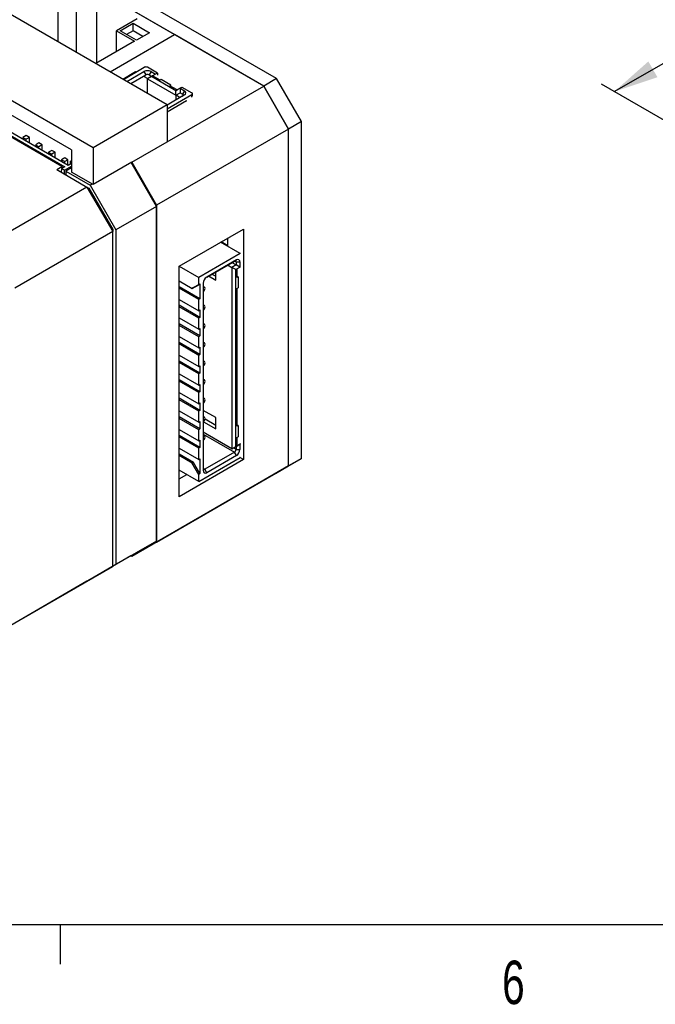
# Model space of a CAD drawing. Extents: x 11 to 421, y 5 to 275.
# Tile 5 of 17: x 114 to 149, y 6 to 60. Entities that reach past the tile are written whole.
import ezdxf
from ezdxf.enums import TextEntityAlignment as Align

# ---------------------------------------------------------------- set-up
doc = ezdxf.new("R2010")
doc.units = 0
doc.layers.get('0').update_dxf_attribs({"linetype": 'CONTINUOUS'})
doc.dimstyles.new('SLDDIMSTYLE4', dxfattribs={"dimtxt": 2.38125, "dimasz": 3, "dimexe": 0, "dimexo": 0.0625, "dimgap": 0.595313, "dimtad": 0, "dimlfac": 2, "dimrnd": 1e-09, "dimzin": 4, "dimsah": 1, "dimcen": 0.09, "dimazin": 3, "dimtfac": 1, "dimtofl": 0, "dimtmove": 0, "dimatfit": 3})

# ---------------------------------------------------------------- blocks, each defined once
blk = doc.blocks.new('_D_9')
at = {"color": 7, "linetype": 'CONTINUOUS'}
for p, q in [((108.472, 67.596), (99.611, 61.257)), ((114.956, 63.853), (107.765, 68.004)), ((97.817, 59.973), (98.21, 60.254)), ((98.21, 60.254), (100.412, 57.177)), ((100.412, 57.177), (100.019, 56.896)), ((88.967, 53.642), (88.574, 53.361)), ((88.574, 53.361), (90.776, 50.284)), ((73.894, 42.858), (87.173, 52.358)), ((90.776, 50.284), (91.169, 50.564)), ((80.962, 38.778), (73.187, 43.266))]:
    blk.add_line(p, q, dxfattribs=at)
for points in [[(108.472, 67.596), (106.075, 66.496), (106.657, 65.682)], [(73.894, 42.858), (76.292, 43.958), (75.71, 44.772)]]:
    blk.add_solid(points, dxfattribs=at)
at = {"color": 7, "linetype": 'CONTINUOUS', "width": 0.7}
for s, p in [('98.50', (89.893, 54.897, 43.748)), ('3.8778', (91.66, 50.916, 43.748))]:
    blk.add_text(s, height=2.3813, rotation=35.5812, dxfattribs=at).set_placement(p, align=Align.BOTTOM_LEFT)
blk = doc.blocks.new('_D_10')
at = {"color": 7, "linetype": 'CONTINUOUS'}
for p, q in [((183.883, 70.062), (176.848, 74.123)), ((177.555, 73.715), (168.693, 68.598)), ((166.782, 67.496), (167.201, 67.737)), ((167.201, 67.737), (169.092, 64.46)), ((169.092, 64.46), (168.674, 64.219)), ((157.358, 62.055), (156.94, 61.814)), ((156.94, 61.814), (158.831, 58.537)), ((146.336, 55.692), (155.448, 60.952)), ((158.831, 58.537), (159.25, 58.778)), ((150.419, 53.336), (145.629, 56.101))]:
    blk.add_line(p, q, dxfattribs=at)
for points in [[(177.555, 73.715), (175.184, 72.923), (175.684, 72.057)], [(146.336, 55.692), (148.708, 56.484), (148.208, 57.35)]]:
    blk.add_solid(points, dxfattribs=at)
at = {"color": 7, "linetype": 'CONTINUOUS', "width": 0.7}
for s, p in [('88.30', (158.401, 63.215, -6.064)), ('3.4764', (159.772, 59.08, -6.064))]:
    blk.add_text(s, height=2.3813, rotation=29.9973, dxfattribs=at).set_placement(p, align=Align.BOTTOM_LEFT)

msp = doc.modelspace()

# ---------------------------------------------------------------- linework, layer by layer
at = {"color": 7, "linetype": 'CONTINUOUS'}
for p, q in [((127.7939, 56.4059), (115.667, 63.4066)), ((127.0867, 55.9977), (114.9599, 62.9984)), ((109.6566, 61.9782), (121.7834, 54.9775)), ((122.19, 58.8245), (116.4448, 62.1412)), ((115.8084, 58.4269), (115.8084, 60.8758)), ((117.9297, 57.2631), (117.9297, 60.9574)), ((116.7983, 57.8554), (116.7983, 60.3043)), ((105.5907, 59.6311), (117.7176, 52.6304)), ((120.1394, 59.6818), (119.008, 59.0286)), ((119.2025, 59.0388), (119.9096, 59.447)), ((119.9096, 59.447), (120.8112, 58.9266)), ((119.9096, 59.0388), (119.9096, 59.447)), ((119.008, 59.0286), (119.998, 58.4571)), ((119.008, 57.8857), (119.008, 59.0286)), ((120.1041, 58.5184), (119.2025, 59.0388)), ((119.9096, 59.0388), (119.5561, 58.8347)), ((120.4576, 58.7224), (119.9096, 59.0388)), ((120.8112, 58.9266), (120.1041, 58.5184)), ((119.998, 58.4571), (117.877, 57.2327)), ((118.6548, 56.7837), (122.19, 58.8245)), ((127.0867, 55.9977), (122.19, 58.8245)), ((116.5332, 52.4976), (106.7751, 58.1308)), ((116.3564, 51.6401), (107.4115, 56.8039)), ((119.3442, 56.3857), (120.051, 56.7937)), ((119.3795, 56.3653), (120.5283, 57.0285)), ((119.574, 56.253), (120.5107, 56.7937)), ((120.051, 56.7937), (120.0864, 56.7733)), ((120.051, 56.7529), (120.051, 56.7937)), ((120.5107, 56.7937), (120.6167, 56.61)), ((121.2531, 56.7121), (120.7051, 57.0285)), ((120.8996, 56.7937), (120.7935, 56.61)), ((120.8996, 56.7937), (121.147, 56.6509)), ((107.2878, 56.6917), (116.1619, 51.5687)), ((116.0028, 51.5789), (107.3054, 56.5998)), ((119.7862, 56.1305), (120.6167, 56.61)), ((120.493, 56.5386), (120.7228, 56.4059)), ((120.9172, 56.5182), (120.7051, 56.3957)), ((120.7051, 56.3957), (122.2607, 55.4977)), ((120.7051, 55.6), (120.7051, 56.3957)), ((120.7935, 56.61), (120.9349, 56.5284)), ((120.9879, 56.559), (120.9172, 56.5182)), ((122.2607, 55.7426), (120.9172, 56.5182)), ((121.147, 56.6509), (120.9879, 56.559)), ((121.3945, 56.3243), (120.9879, 56.559)), ((121.2531, 56.7121), (121.147, 56.6509)), ((121.2531, 56.7121), (121.2531, 56.5896)), ((121.4582, 56.361), (121.3945, 56.3243)), ((121.9885, 56.0549), (121.4582, 56.361)), ((127.7939, 56.4059), (127.0867, 55.9977)), ((129.155, 54.0483), (127.7939, 56.4059)), ((121.7834, 52.9362), (127.0867, 55.9977)), ((121.9249, 56.0181), (121.9885, 56.0549)), ((122.3315, 55.7834), (121.9249, 56.0181)), ((121.9885, 55.9814), (121.9885, 56.0549)), ((122.2607, 55.7426), (122.3315, 55.7834)), ((122.2607, 55.4977), (122.2607, 55.7426)), ((122.4905, 55.8753), (122.3315, 55.7834)), ((122.4905, 55.8753), (122.5966, 55.9365)), ((122.4905, 55.8753), (122.738, 55.7324)), ((122.4905, 55.8753), (122.4905, 55.6303)), ((122.5966, 55.9365), (123.1446, 55.6201)), ((122.738, 55.7324), (122.632, 55.5487)), ((128.4479, 53.6401), (127.0867, 55.9977)), ((127.0867, 55.9977), (128.4479, 53.6401)), ((123.1446, 55.5181), (121.7834, 54.7323)), ((122.738, 55.5079), (121.7834, 54.9568)), ((122.8441, 55.1813), (121.7834, 54.569)), ((122.2607, 55.4977), (122.4905, 55.6303)), ((122.2607, 55.4977), (122.2607, 55.2324)), ((122.2784, 55.5079), (122.5082, 55.3752)), ((122.4905, 55.6303), (122.632, 55.5487)), ((122.8087, 55.2017), (122.8441, 55.1813)), ((123.1812, 55.4466), (123.1812, 55.5691)), ((117.7176, 52.6304), (121.7834, 54.9775)), ((121.7834, 54.9775), (121.7834, 52.9362)), ((129.155, 54.0483), (128.4479, 53.6401)), ((129.155, 35.5536), (129.155, 54.0483)), ((128.4479, 53.6401), (121.2001, 49.456)), ((128.4479, 35.1454), (128.4479, 53.6401)), ((128.4479, 35.1454), (128.4479, 53.6401)), ((114.0406, 53.2831), (113.8638, 53.1811)), ((113.8638, 53.1811), (113.8638, 53.0791)), ((113.8638, 53.1811), (114.0406, 53.079)), ((114.2174, 53.1811), (114.0406, 53.2831)), ((114.2174, 53.1811), (114.0406, 53.079)), ((114.0406, 52.977), (114.0406, 53.079)), ((114.2174, 52.875), (114.2174, 53.1811)), ((114.7477, 52.8749), (114.571, 52.7729)), ((114.571, 52.7729), (114.571, 52.6709)), ((114.571, 52.7729), (114.7477, 52.6708)), ((114.9245, 52.7729), (114.7477, 52.8749)), ((114.9245, 52.7729), (114.7477, 52.6708)), ((114.7477, 52.5688), (114.7477, 52.6708)), ((114.9245, 52.4668), (114.9245, 52.7729)), ((115.4548, 52.4667), (115.2781, 52.3647)), ((115.6316, 52.3647), (115.4548, 52.4667)), ((116.5332, 52.4976), (116.5332, 51.2728)), ((117.7176, 52.6304), (117.7176, 50.589)), ((119.8389, 51.8136), (121.7834, 52.9362)), ((115.2781, 52.3647), (115.2781, 52.2626)), ((115.2781, 52.3647), (115.4548, 52.2626)), ((115.6316, 52.3647), (115.4548, 52.2626)), ((115.4548, 52.1606), (115.4548, 52.2626)), ((115.6316, 52.0585), (115.6316, 52.3647)), ((116.1619, 52.0585), (115.9852, 51.9565)), ((115.9852, 51.9565), (115.9852, 51.8544)), ((115.9852, 51.9565), (116.1619, 51.8544)), ((116.3387, 51.9565), (116.1619, 52.0585)), ((116.3387, 51.9565), (116.1619, 51.8544)), ((116.3387, 51.6503), (116.3387, 51.9565)), ((116.4695, 51.8687), (116.5332, 51.9055)), ((115.72, 51.4156), (116.0028, 51.5789)), ((115.72, 51.4156), (117.3817, 50.4563)), ((115.9852, 51.4667), (115.967, 51.273)), ((116.1619, 51.5687), (115.9852, 51.4667)), ((116.1443, 51.3748), (115.9852, 51.4667)), ((116.0028, 51.5789), (116.0028, 51.4769)), ((116.1443, 51.3748), (116.5332, 51.5993)), ((116.1443, 51.1707), (116.1443, 51.3748)), ((116.1619, 51.7524), (116.1619, 51.8544)), ((116.5332, 51.5177), (116.215, 51.334)), ((116.5332, 51.7422), (116.3564, 51.6401)), ((116.4695, 51.7054), (116.4695, 51.8687)), ((119.8389, 51.8136), (117.7176, 50.589)), ((121.2001, 49.3947), (119.8124, 51.7983)), ((119.8389, 51.8136), (121.2001, 49.456)), ((116.215, 51.334), (116.215, 51.1299)), ((116.215, 51.334), (117.5585, 50.5584)), ((117.7176, 50.589), (116.5332, 51.2728)), ((117.3817, 50.4563), (112.0077, 47.354)), ((117.3817, 50.4563), (118.7959, 48.0068)), ((117.3817, 50.4563), (117.4853, 50.3965)), ((117.4853, 50.3965), (117.4335, 50.3666)), ((117.4853, 50.3965), (118.7959, 48.1264)), ((117.6645, 50.6196), (117.5585, 50.5584)), ((117.5585, 50.5584), (118.9727, 48.1089)), ((121.2001, 49.3947), (118.9727, 48.1089)), ((121.2001, 49.456), (121.2001, 30.9613)), ((121.2001, 31.0226), (121.2001, 49.3947)), ((118.7959, 48.1264), (118.7441, 48.0965)), ((118.7959, 48.1264), (118.7959, 48.0068)), ((118.9727, 48.1089), (118.9727, 29.7367)), ((122.4375, 46.1081), (125.9731, 48.1491)), ((125.9731, 48.1491), (125.9731, 35.4927)), ((118.7959, 48.0068), (113.4219, 44.9045)), ((118.7959, 29.6347), (118.7959, 48.0068)), ((125.1245, 47.2079), (125.1245, 47.6592)), ((125.1245, 47.2318), (124.7543, 47.4455)), ((125.7963, 46.8018), (123.5159, 45.4853)), ((122.4375, 33.4517), (122.4375, 46.1081)), ((122.4375, 46.1078), (123.5159, 45.4853)), ((123.9552, 45.5144), (125.4781, 46.3935)), ((125.5841, 46.4548), (123.9578, 45.5159)), ((125.1068, 46.1792), (125.3367, 46.0465)), ((125.3366, 46.3118), (125.5665, 46.1792)), ((125.5665, 46.1792), (125.3367, 46.0465)), ((125.5488, 45.924), (125.3367, 46.0465)), ((125.3367, 46.0465), (125.3367, 36.0847)), ((125.4781, 46.3935), (125.5841, 46.4548)), ((125.5488, 45.924), (125.6195, 45.9648)), ((125.5665, 46.3425), (125.7786, 46.3425)), ((125.5665, 46.3425), (125.5665, 46.1792)), ((125.7786, 46.0567), (125.5665, 46.1792)), ((125.6195, 45.9648), (125.7786, 46.0567)), ((125.6195, 45.9648), (125.6195, 45.4953)), ((125.7786, 46.3425), (125.7786, 46.0567)), ((125.7786, 46.0567), (125.814, 46.0771)), ((123.5159, 45.0975), (123.5159, 45.4853)), ((124.0637, 45.577), (124.4528, 45.3524)), ((124.2404, 45.679), (124.4528, 45.5565)), ((124.4528, 45.3524), (124.4528, 45.8016)), ((125.5488, 36.2072), (125.5488, 45.924)), ((125.6831, 45.5321), (125.6195, 45.5688)), ((125.6831, 45.5321), (125.6195, 45.4953)), ((125.6831, 45.5321), (125.6831, 44.9197)), ((122.4375, 45.3117), (123.1623, 44.8933)), ((123.5866, 44.3217), (122.4375, 44.9851)), ((123.5159, 44.2809), (122.4375, 44.9034)), ((123.1623, 44.8933), (123.5159, 45.0975)), ((123.233, 44.9341), (123.1623, 44.8933)), ((123.233, 44.9341), (123.5866, 45.1383)), ((123.5159, 45.0975), (123.5866, 45.1383)), ((123.5866, 45.1383), (123.5866, 44.3217)), ((123.7633, 45.1791), (123.7633, 34.8907)), ((123.8383, 44.9618), (123.7633, 45.0051)), ((125.6195, 44.8829), (125.6831, 44.9197)), ((125.6195, 44.8829), (125.6195, 37.3299)), ((123.5866, 44.3217), (123.5159, 44.2809)), ((122.4375, 44.291), (123.5159, 43.6685)), ((123.5866, 43.3011), (122.4375, 43.9644)), ((123.5159, 43.2602), (122.4375, 43.8828)), ((123.5159, 43.6685), (123.5159, 44.2809)), ((123.8383, 43.9411), (123.7633, 43.9844)), ((122.4375, 43.2703), (123.5159, 42.6478)), ((123.5159, 43.6685), (123.5866, 43.7093)), ((123.5866, 43.3011), (123.5159, 43.2602)), ((123.5159, 42.6478), (123.5159, 43.2602)), ((123.5866, 43.7093), (123.5866, 43.3011)), ((123.5866, 42.2804), (122.4375, 42.9437)), ((123.5159, 42.2396), (122.4375, 42.8621)), ((123.8383, 42.9204), (123.7633, 42.9637)), ((122.4375, 42.2497), (123.5159, 41.6272)), ((123.5159, 42.6478), (123.5866, 42.6887)), ((123.5866, 42.2804), (123.5159, 42.2396)), ((123.5159, 41.6272), (123.5159, 42.2396)), ((123.5866, 42.6887), (123.5866, 42.2804)), ((123.5866, 41.2597), (122.4375, 41.923)), ((123.5159, 41.2189), (122.4375, 41.8414)), ((123.5159, 41.6272), (123.5866, 41.668)), ((123.5866, 41.668), (123.5866, 41.2597)), ((123.8383, 41.8997), (123.7633, 41.943)), ((122.4375, 41.229), (123.5159, 40.6065)), ((123.5866, 41.2597), (123.5159, 41.2189)), ((123.5159, 40.6065), (123.5159, 41.2189)), ((123.5866, 40.239), (122.4375, 40.9024)), ((123.5159, 40.1982), (122.4375, 40.8207)), ((123.5159, 40.6065), (123.5866, 40.6473)), ((123.5866, 40.6473), (123.5866, 40.239)), ((123.8383, 40.8791), (123.7633, 40.9224)), ((122.4375, 40.2083), (123.5159, 39.5858)), ((123.5866, 40.239), (123.5159, 40.1982)), ((123.5159, 39.5858), (123.5159, 40.1982)), ((123.5866, 39.2184), (122.4375, 39.8817)), ((123.5159, 39.1775), (122.4375, 39.8)), ((123.5159, 39.5858), (123.5866, 39.6266)), ((123.5866, 39.6266), (123.5866, 39.2184)), ((123.8383, 39.8584), (123.7633, 39.9017)), ((122.4375, 39.1876), (123.5159, 38.5651)), ((123.5866, 39.2184), (123.5159, 39.1775)), ((123.5159, 38.5651), (123.5159, 39.1775)), ((123.5866, 38.1977), (122.4375, 38.861)), ((123.5159, 38.1569), (122.4375, 38.7794)), ((123.5159, 38.5651), (123.5866, 38.606)), ((123.5866, 38.606), (123.5866, 38.1977)), ((123.8383, 38.8377), (123.7633, 38.881)), ((122.4375, 38.167), (123.5159, 37.5445)), ((123.5866, 37.177), (122.4375, 37.8403)), ((123.5866, 38.1977), (123.5159, 38.1569)), ((123.5159, 37.5445), (123.5159, 38.1569)), ((124.4528, 37.7993), (123.7633, 38.1973)), ((123.8383, 37.817), (123.7633, 37.8603)), ((123.5159, 37.1362), (122.4375, 37.7587)), ((123.5159, 37.5445), (123.5866, 37.5853)), ((123.5866, 37.5853), (123.5866, 37.177)), ((123.7797, 37.5755), (124.4528, 37.1869)), ((123.8681, 37.7286), (124.4528, 37.391)), ((124.4528, 37.1869), (124.4528, 37.7993)), ((125.6831, 37.3667), (125.6195, 37.4034)), ((125.6831, 37.3667), (125.6195, 37.3299)), ((125.6831, 37.3667), (125.6831, 36.7542)), ((122.4375, 37.1463), (123.5159, 36.5238)), ((123.5866, 36.1563), (122.4375, 36.8197)), ((123.5866, 37.177), (123.5159, 37.1362)), ((123.5159, 36.5238), (123.5159, 37.1362)), ((125.3367, 36.0847), (123.7633, 36.993)), ((123.8383, 36.7964), (123.7633, 36.8397)), ((125.6195, 36.7175), (125.6831, 36.7542)), ((123.5159, 36.1155), (122.4375, 36.738)), ((123.5159, 36.5238), (123.5866, 36.5646)), ((123.5866, 36.5646), (123.5866, 36.1563)), ((125.3367, 36.0847), (125.5665, 36.2174)), ((125.6195, 36.248), (125.5488, 36.2072)), ((125.5665, 36.2174), (125.7786, 36.3398)), ((125.5665, 36.2174), (125.5665, 36.0541)), ((125.6195, 36.7175), (125.6195, 36.248)), ((125.7786, 36.3398), (125.6195, 36.248)), ((125.814, 36.3603), (125.7786, 36.3398)), ((125.7786, 36.3398), (125.7786, 36.0541)), ((122.4375, 36.1256), (123.5159, 35.5031)), ((123.233, 35.3398), (122.4375, 35.799)), ((123.1623, 35.2989), (122.4375, 35.7173)), ((123.5866, 36.1563), (123.5159, 36.1155)), ((123.5159, 35.5031), (123.5159, 36.1155)), ((125.4781, 35.901), (123.8517, 34.9621)), ((125.5841, 35.7172), (123.9578, 34.7784)), ((125.3367, 36.0847), (125.5488, 36.2072)), ((125.5841, 35.7172), (125.4781, 35.901)), ((125.5665, 36.0541), (125.7786, 36.0541)), ((121.2001, 30.9613), (128.4479, 35.1454)), ((125.9731, 35.4927), (122.4375, 33.4517)), ((123.233, 35.3398), (123.1623, 35.2989)), ((123.5159, 34.6866), (123.1623, 35.2989)), ((123.5866, 34.7274), (123.233, 35.3398)), ((123.5159, 34.2987), (125.7963, 35.6152)), ((123.5159, 35.5031), (123.5866, 35.5439)), ((123.5866, 35.5439), (123.5866, 34.7274)), ((125.9731, 35.4927), (125.7786, 35.605)), ((128.4479, 35.1454), (127.0867, 34.3594)), ((127.7311, 34.7315), (128.4479, 35.1454)), ((127.7939, 34.7676), (129.155, 35.5536)), ((129.155, 35.5536), (128.4479, 35.1454)), ((123.5159, 34.2987), (122.4375, 34.9212)), ((122.4375, 34.4314), (122.8618, 34.6763)), ((123.5866, 34.7274), (123.5159, 34.6866)), ((123.5159, 34.2987), (123.5159, 34.6866)), ((123.9578, 34.7784), (123.8517, 34.9621)), ((127.7939, 34.7676), (127.0867, 34.3594)), ((127.0867, 34.3594), (119.8389, 30.1753)), ((121.2001, 31.0226), (118.9727, 29.7367)), ((119.7859, 30.2059), (121.2001, 31.0226)), ((121.2001, 30.9613), (119.8389, 30.1753)), ((119.7859, 30.2059), (117.5585, 28.9201)), ((118.9727, 29.7367), (117.5585, 28.9201)), ((119.8389, 30.1753), (119.7859, 30.2059)), ((112.7148, 26.1241), (118.7959, 29.6347)), ((118.7959, 29.6347), (117.3817, 28.818)), ((117.3817, 28.818), (112.5176, 26.01)), ((117.5585, 28.9201), (117.5585, 28.9201)), ((415.9568, 9.9587), (15.9068, 9.9587)), ((115.9129, 9.9587), (115.9129, 7.8048))]:
    msp.add_line(p, q, dxfattribs=at)
at = {"color": 8, "linetype": 'CONTINUOUS'}
for p, q in [((123.1446, 55.3956), (123.1446, 55.5181)), ((125.7963, 46.8018), (124.7177, 47.4244)), ((125.4781, 46.3935), (125.5665, 46.3425)), ((123.7633, 36.8909), (125.4781, 35.901)), ((125.5665, 36.0541), (125.425, 36.1357)), ((123.8517, 34.9621), (123.7633, 35.0131))]:
    msp.add_line(p, q, dxfattribs=at)
at = {"color": 7, "linetype": 'CONTINUOUS', "flags": 128}
for points in [[(125.814, 46.8099), (125.8135, 46.8098), (125.7963, 46.8018)], [(123.7633, 44.7094), (123.8039, 44.7421), (123.8383, 44.7885), (123.8613, 44.8416), (123.8694, 44.8931), (123.8613, 44.9353), (123.8383, 44.9618), (123.8039, 44.9684), (123.7633, 44.9543), (123.7633, 44.9543)], [(123.7633, 43.6887), (123.8039, 43.7215), (123.8383, 43.7679), (123.8613, 43.8209), (123.8694, 43.8724), (123.8613, 43.9146), (123.8383, 43.9411), (123.8039, 43.9478), (123.7633, 43.9337), (123.7633, 43.9337)], [(123.7633, 42.668), (123.8039, 42.7008), (123.8383, 42.7472), (123.8613, 42.8002), (123.8694, 42.8517), (123.8613, 42.8939), (123.8383, 42.9204), (123.8039, 42.9271), (123.7633, 42.913), (123.7633, 42.913)], [(123.7633, 41.6473), (123.8039, 41.6801), (123.8383, 41.7265), (123.8613, 41.7795), (123.8694, 41.8311), (123.8613, 41.8733), (123.8383, 41.8997), (123.8039, 41.9064), (123.7633, 41.8923), (123.7633, 41.8923)], [(123.7633, 40.6267), (123.8039, 40.6594), (123.8383, 40.7058), (123.8613, 40.7589), (123.8694, 40.8104), (123.8613, 40.8526), (123.8383, 40.8791), (123.8039, 40.8857), (123.7633, 40.8716), (123.7633, 40.8716)], [(123.7633, 39.606), (123.8039, 39.6388), (123.8383, 39.6852), (123.8613, 39.7382), (123.8694, 39.7897), (123.8613, 39.8319), (123.8383, 39.8584), (123.8039, 39.8651), (123.7633, 39.851), (123.7633, 39.851)], [(123.7633, 38.5853), (123.8039, 38.6181), (123.8383, 38.6645), (123.8613, 38.7175), (123.8694, 38.769), (123.8613, 38.8112), (123.8383, 38.8377), (123.8039, 38.8444), (123.7633, 38.8303), (123.7633, 38.8303)], [(123.7633, 37.5646), (123.8039, 37.5974), (123.8383, 37.6438), (123.8613, 37.6968), (123.8694, 37.7484), (123.8613, 37.7906), (123.8383, 37.817), (123.8039, 37.8237), (123.7633, 37.8096), (123.7633, 37.8096)], [(123.7633, 36.544), (123.8039, 36.5767), (123.8383, 36.6231), (123.8613, 36.6761), (123.8694, 36.7277), (123.8613, 36.7699), (123.8383, 36.7964), (123.8039, 36.803), (123.7633, 36.7889)], [(125.7963, 35.6152), (125.8135, 35.6271), (125.814, 35.6274)]]:
    msp.add_lwpolyline(points, dxfattribs=at)
at = {"color": 7, "linetype": 'CONTINUOUS'}
for centre, radius, start, end in [((120.7051, 56.4184), 0.4227, 62.60967, 117.39033), ((120.6167, 56.8579), 0.1921, 62.60967, 117.39033), ((120.7051, 56.4394), 0.1921, 62.60967, 117.39033), ((122.6954, 55.6201), 0.1201, 290.78341, 69.21658), ((122.6126, 55.4977), 0.0546, 290.78342, 69.21658), ((123.1253, 55.5691), 0.0546, 290.78342, 69.21657), ((125.6601, 46.3617), 0.1201, 350.78596, 129.20329), ((125.5126, 46.3512), 0.0546, 350.78596, 129.20329), ((124.1855, 45.1599), 0.4226, 122.60548, 177.39452), ((125.3746, 36.0628), 0.1921, 302.60548, 357.39452), ((125.3564, 36.0733), 0.4226, 302.60548, 357.39452), ((123.8819, 34.8714), 0.1201, 170.78596, 309.20329), ((123.8172, 35.0044), 0.0546, 170.78596, 309.20329)]:
    msp.add_arc(centre, radius, start, end, dxfattribs=at)

# ---------------------------------------------------------------- texts
at = {"color": 7, "linetype": 'CONTINUOUS', "width": 0.7}
msp.add_text('6', height=2.3813, dxfattribs=at).set_placement((140.1782, 4.8973), align=Align.BOTTOM_LEFT)

# ---------------------------------------------------------------- dimensions: what is measured, and where the dimension line sits
at = {"color": 7, "linetype": 'CONTINUOUS'}
for base, p1, p2, angle, picture, middle in [((146.3365, 55.6924), (184.5897, 69.6536), (151.1259, 52.9275), 29.99731, '_D_10', (162.0702, 64.7753)), ((108.4719, 67.5959), (81.6686, 38.37), (115.6628, 63.4447), 35.58123, '_D_9', (93.3923, 56.8075))]:
    dim = msp.add_linear_dim(base=base, p1=p1, p2=p2, angle=angle, dimstyle='SLDDIMSTYLE4', dxfattribs=at)
    dim.commit()
    dim.dimension.update_dxf_attribs({"geometry": picture, "text_midpoint": middle, "dimtype": 160})

doc.saveas('drawing.dxf')
